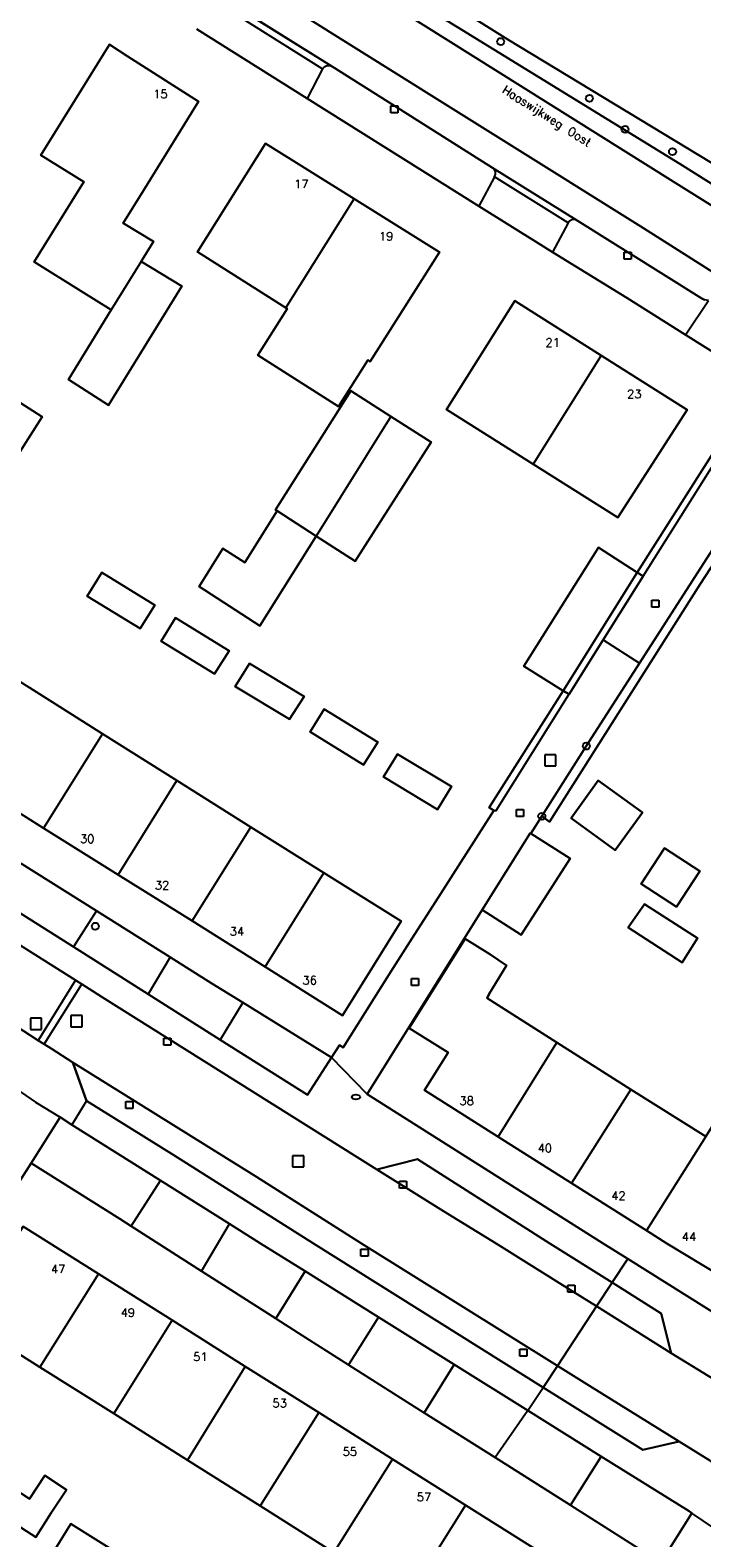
# Model space of a CAD drawing. Header units: metres. Extents: x 108000 to 109000, y 423000 to 423600.
# Tile 25 of 88: x 108258 to 108306, y 423279 to 423387. Entities that reach past the tile are written whole.
import ezdxf

# ---------------------------------------------------------------- set-up
doc = ezdxf.new("R2010")
doc.units = ezdxf.units.M
doc.header["$MEASUREMENT"] = 0
for name, color, linetype in [('brandkraan _ -put', 10, 'Continuous'), ('Erf', 10, 'Continuous'), ('groenvoorziening', 10, 'Continuous'), ('Huisnummers', 10, 'Continuous'), ('inspectie- _rioolput', 10, 'Continuous'), ('kolk', 10, 'Continuous'), ('oever_ slootkant', 10, 'Continuous'), ('Openbare_ruimtenaam', 10, 'Continuous'), ('Overkapping', 10, 'Continuous'), ('pand', 10, 'Continuous'), ('Parkeervlak', 10, 'Continuous'), ('rijbaan lokale weg', 10, 'Continuous'), ('vegetatieobject', 10, 'Continuous'), ('Voetpad', 10, 'Continuous'), ('waterloop_ sloot', 10, 'Continuous')]:
    doc.layers.add(name, color=color, linetype=linetype)
doc.styles.get("Standard").update_dxf_attribs({"font": 'txt.shx'})

msp = doc.modelspace()

# ---------------------------------------------------------------- linework, layer by layer
at = {"layer": 'brandkraan _ -put', "color": 5}
msp.add_ellipse((108281.189, 423310.443), major_axis=(0.3, 0), ratio=0.5833333, dxfattribs=at)
at = {"layer": 'Erf', "color": 52, "true_color": 0xd2d200}
for p, q in [((108282.795, 423294.745), (108280.667, 423291.344)), ((108280.667, 423291.344), (108286.068, 423287.93)), ((108296.497, 423281.338), (108302.957, 423277.254))]:
    msp.add_line(p, q, dxfattribs=at)
for points in [[(108150.132, 423393.246), (108181.468, 423373.637), (108246.301, 423332.941), (108246.792, 423333.716), (108249.478, 423332), (108252.205, 423330.288), (108257.373, 423327.042), (108262.667, 423323.717), (108267.923, 423320.416), (108270.906, 423318.543), (108273.126, 423317.166)], [(108309.939, 423361.5), (108304.712, 423364.781), (108300.521, 423367.411), (108295.218, 423370.676), (108294.187, 423371.311), (108289.958, 423373.96), (108277.702, 423381.637), (108269.821, 423386.573)], [(108263.73, 423366.553), (108261.569, 423367.902), (108258.231, 423369.975), (108261.776, 423375.684), (108258.692, 423377.599), (108263.588, 423385.481), (108264.914, 423384.633), (108269.958, 423381.409), (108266.026, 423375.078), (108264.58, 423372.749), (108266.744, 423371.439), (108265.868, 423370.014), (108268.763, 423368.24), (108263.53, 423359.759), (108260.665, 423361.593), (108263.73, 423366.553)], [(108276.181, 423366.697), (108269.884, 423370.687), (108274.733, 423378.422), (108281.064, 423374.47), (108287.148, 423370.673), (108282.21, 423362.878), (108282.044, 423362.983), (108279.948, 423359.675), (108274.175, 423363.331), (108276.271, 423366.64), (108276.181, 423366.697)], [(108293.832, 423355.557), (108287.642, 423359.447), (108292.52, 423367.212), (108298.689, 423363.309), (108304.816, 423359.433), (108299.878, 423351.757), (108293.832, 423355.557)], [(108254.652, 423361.567), (108258.801, 423358.934), (108256.169, 423354.813), (108252.051, 423357.386), (108254.652, 423361.567)], [(108283.681, 423358.956), (108286.55, 423357.119), (108281.138, 423348.638), (108278.343, 423350.437), (108274.334, 423344.04), (108269.995, 423346.832), (108271.699, 423349.553), (108273.254, 423348.552), (108275.558, 423352.229), (108275.438, 423352.306), (108280.82, 423360.787), (108283.681, 423358.956)], [(108273.126, 423317.166), (108279.435, 423313.251), (108280.006, 423314.141), (108280.272, 423313.967), (108283.541, 423319.15), (108285.369, 423322.026), (108286.695, 423324.096), (108291.035, 423330.871), (108290.692, 423331.086), (108295.971, 423339.41), (108293.165, 423341.155), (108298.488, 423349.607), (108301.263, 423347.832), (108308.468, 423359.183)], [(108265.782, 423343.851), (108261.997, 423346.159), (108263.047, 423347.842), (108266.838, 423345.515), (108265.782, 423343.851)], [(108268.321, 423344.603), (108272.144, 423342.243), (108271.087, 423340.606), (108267.284, 423342.933), (108268.321, 423344.603)], [(108253.712, 423332.866), (108248.299, 423336.284), (108252.528, 423343.003), (108257.912, 423339.604), (108263.11, 423336.321), (108268.393, 423333.007), (108273.686, 423329.689), (108278.902, 423326.43), (108284.425, 423322.979), (108282.457, 423319.831), (108280.22, 423316.252), (108274.701, 423319.723), (108269.501, 423322.995), (108264.217, 423326.287), (108258.901, 423329.596), (108253.712, 423332.866)], [(108273.596, 423341.351), (108277.49, 423338.986), (108276.457, 423337.367), (108272.563, 423339.71), (108273.596, 423341.351)], [(108278.931, 423338.103), (108282.748, 423335.749), (108281.734, 423334.134), (108277.918, 423336.478), (108278.931, 423338.103)], [(108283.149, 423333.271), (108284.15, 423334.894), (108288.007, 423332.573), (108287.019, 423330.931), (108283.149, 423333.271)], [(108275.459, 423294.647), (108270.176, 423298.02), (108265.148, 423301.231), (108264.339, 423301.747), (108258.004, 423305.715), (108245.263, 423285.799), (108245.381, 423285.709), (108224.376, 423252.567)], [(108289.014, 423281.34), (108294.253, 423278.044), (108299.67, 423274.636), (108295.504, 423267.972), (108290.123, 423271.359), (108284.834, 423274.689), (108279.614, 423277.975), (108274.349, 423281.289), (108269.158, 423284.557), (108263.902, 423287.866), (108258.627, 423291.186), (108253.197, 423294.604), (108257.435, 423301.208), (108262.819, 423297.821), (108268.06, 423294.523), (108273.291, 423291.232), (108278.532, 423287.935), (108283.804, 423284.618), (108289.014, 423281.34)], [(108282.795, 423294.745), (108277.559, 423298.015), (108275.459, 423294.647)], [(108275.459, 423294.647), (108277.062, 423293.623), (108280.667, 423291.344)], [(108286.068, 423287.93), (108288.199, 423291.371), (108282.795, 423294.745)], [(108296.497, 423281.338), (108291.123, 423284.735), (108286.068, 423287.93)], [(108302.957, 423277.254), (108305.159, 423280.769), (108305.164, 423280.778), (108304.963, 423280.903), (108298.7, 423284.814), (108296.497, 423281.338)], [(108258.992, 423283.459), (108260.533, 423282.43), (108259.448, 423280.792), (108258.332, 423279.064), (108254.513, 423281.499), (108255.6, 423283.267), (108257.896, 423281.79), (108258.992, 423283.459)], [(108263.645, 423275.764), (108259.72, 423278.199), (108260.84, 423280.006), (108264.778, 423277.53), (108263.645, 423275.764)]]:
    msp.add_lwpolyline(points, dxfattribs=at)
at = {"layer": 'groenvoorziening', "color": 3}
for p, q in [((108262.667, 423323.717), (108257.373, 423327.042)), ((108255.798, 423324.448), (108261.039, 423321.136)), ((108262.667, 423323.717), (108261.039, 423321.136)), ((108267.923, 423320.416), (108262.667, 423323.717)), ((108261.039, 423321.136), (108266.35, 423317.78)), ((108267.923, 423320.416), (108266.35, 423317.78)), ((108266.35, 423317.78), (108271.506, 423314.522)), ((108273.126, 423317.166), (108271.506, 423314.522)), ((108265.148, 423301.231), (108267.242, 423304.49)), ((108272.173, 423301.388), (108267.242, 423304.49)), ((108265.148, 423301.231), (108270.176, 423298.02)), ((108270.176, 423298.02), (108272.173, 423301.388)), ((108293.462, 423288.085), (108291.123, 423284.735))]:
    msp.add_line(p, q, dxfattribs=at)
for points in [[(108256.841, 423408.163), (108256.774, 423408.059), (108256.072, 423407.088), (108187.872, 423449.75), (108187.521, 423450.046), (108187.06, 423449.374), (108186.998, 423449.215), (108186.992, 423449.045), (108187.042, 423448.882), (108187.209, 423448.69), (108228.67, 423422.769), (108303.816, 423375.722), (108317.478, 423367.185)], [(108417.703, 423308.752), (108415.562, 423308.317), (108381.606, 423328.005), (108359.549, 423342.097), (108345.937, 423350.692), (108324.755, 423364.147), (108304.298, 423376.979), (108283.259, 423389.924), (108270.586, 423397.911), (108262.008, 423403.317), (108262.607, 423404.307)], [(108311.582, 423355.942), (108313.614, 423359.203), (108312.965, 423359.609), (108312.668, 423359.129), (108311.038, 423356.309), (108301.434, 423341.379), (108297.625, 423335.457), (108294.453, 423330.454), (108294.998, 423330.05), (108305.742, 423346.998), (108311.582, 423355.942)], [(108298.834, 423343.039), (108301.684, 423347.567), (108301.263, 423347.832), (108295.971, 423339.41), (108296.394, 423339.165), (108298.834, 423343.039)], [(108273.126, 423317.166), (108270.906, 423318.543), (108267.923, 423320.416)], [(108271.506, 423314.522), (108277.726, 423310.591), (108279.435, 423313.251), (108273.126, 423317.166)], [(108267.242, 423304.49), (108260.921, 423308.467), (108260.082, 423308.995), (108258.004, 423305.715), (108264.339, 423301.747), (108265.148, 423301.231)], [(108270.176, 423298.02), (108275.459, 423294.647), (108277.559, 423298.015), (108274.379, 423300), (108272.173, 423301.388)], [(108293.462, 423288.085), (108288.199, 423291.371), (108286.068, 423287.93), (108291.123, 423284.735)], [(108291.123, 423284.735), (108296.497, 423281.338), (108298.7, 423284.814), (108293.462, 423288.085)]]:
    msp.add_lwpolyline(points, dxfattribs=at)
at = {"layer": 'inspectie- _rioolput', "color": 30}
for p, q in [((108295.464, 423334.845), (108294.664, 423334.845)), ((108294.664, 423334.845), (108294.664, 423334.045)), ((108294.664, 423334.045), (108295.464, 423334.045)), ((108295.464, 423334.045), (108295.464, 423334.845)), ((108258.757, 423316.059), (108257.957, 423316.059)), ((108257.957, 423316.059), (108257.957, 423315.259)), ((108258.757, 423315.259), (108258.757, 423316.059)), ((108261.644, 423316.25), (108260.844, 423316.25)), ((108260.844, 423316.25), (108260.844, 423315.45)), ((108261.644, 423315.45), (108261.644, 423316.25)), ((108257.957, 423315.259), (108258.757, 423315.259)), ((108260.844, 423315.45), (108261.644, 423315.45)), ((108277.462, 423306.253), (108276.662, 423306.253)), ((108276.662, 423306.253), (108276.662, 423305.453)), ((108277.462, 423305.453), (108277.462, 423306.253)), ((108276.662, 423305.453), (108277.462, 423305.453))]:
    msp.add_line(p, q, dxfattribs=at)
at = {"layer": 'kolk', "color": 30, "true_color": 0xf07a00}
for p, q in [((108283.688, 423380.609), (108283.688, 423381.109)), ((108283.688, 423381.109), (108284.188, 423381.109)), ((108284.188, 423380.609), (108283.688, 423380.609)), ((108284.188, 423381.109), (108284.188, 423380.609)), ((108300.34, 423370.184), (108300.34, 423370.684)), ((108300.34, 423370.684), (108300.84, 423370.684)), ((108300.84, 423370.684), (108300.84, 423370.184)), ((108300.84, 423370.184), (108300.34, 423370.184)), ((108302.301, 423345.374), (108302.301, 423345.874)), ((108302.301, 423345.874), (108302.801, 423345.874)), ((108302.801, 423345.874), (108302.801, 423345.374)), ((108302.801, 423345.374), (108302.301, 423345.374)), ((108292.646, 423330.435), (108292.646, 423330.935)), ((108292.646, 423330.935), (108293.146, 423330.935)), ((108293.146, 423330.935), (108293.146, 423330.435)), ((108293.146, 423330.435), (108292.646, 423330.435)), ((108285.15, 423318.399), (108285.15, 423318.899)), ((108285.15, 423318.899), (108285.65, 423318.899)), ((108285.65, 423318.899), (108285.65, 423318.399)), ((108285.65, 423318.399), (108285.15, 423318.399)), ((108267.486, 423314.137), (108267.486, 423314.637)), ((108267.486, 423314.637), (108267.986, 423314.637)), ((108267.986, 423314.637), (108267.986, 423314.137)), ((108267.986, 423314.137), (108267.486, 423314.137)), ((108264.769, 423309.61), (108264.769, 423310.11)), ((108264.769, 423310.11), (108265.269, 423310.11)), ((108265.269, 423309.61), (108264.769, 423309.61)), ((108265.269, 423310.11), (108265.269, 423309.61)), ((108284.297, 423303.951), (108284.297, 423304.451)), ((108284.297, 423304.451), (108284.797, 423304.451)), ((108284.797, 423303.951), (108284.297, 423303.951)), ((108284.797, 423304.451), (108284.797, 423303.951)), ((108281.548, 423299.084), (108281.548, 423299.584)), ((108281.548, 423299.584), (108282.048, 423299.584)), ((108282.048, 423299.584), (108282.048, 423299.084)), ((108282.048, 423299.084), (108281.548, 423299.084)), ((108296.314, 423296.522), (108296.314, 423297.022)), ((108296.314, 423297.022), (108296.814, 423297.022)), ((108296.814, 423296.522), (108296.314, 423296.522)), ((108296.814, 423297.022), (108296.814, 423296.522)), ((108292.884, 423291.963), (108292.884, 423292.463)), ((108292.884, 423292.463), (108293.384, 423292.463)), ((108293.384, 423292.463), (108293.384, 423291.963)), ((108293.384, 423291.963), (108292.884, 423291.963))]:
    msp.add_line(p, q, dxfattribs=at)
at = {"layer": 'oever_ slootkant', "color": 92, "true_color": 0x00c300}
for points in [[(108414.616, 423309.191), (108379.73, 423330.929), (108352.026, 423348.378), (108320.197, 423368.8), (108292.036, 423385.83), (108271.148, 423398.902)], [(108270.586, 423397.911), (108283.259, 423389.924), (108304.298, 423376.979), (108324.755, 423364.147), (108345.937, 423350.692), (108359.549, 423342.097), (108381.606, 423328.005), (108415.562, 423308.317)]]:
    msp.add_lwpolyline(points, dxfattribs=at)
at = {"layer": 'Overkapping', "color": 12, "true_color": 0xe10000}
for points in [[(108311.582, 423355.942), (108305.742, 423346.998), (108294.998, 423330.05), (108294.453, 423330.454), (108293.671, 423329.22), (108296.467, 423327.44), (108292.978, 423322.004), (108290.202, 423323.779), (108281.983, 423310.639), (108298.84, 423300), (108300.594, 423298.901), (108360.754, 423261.211)], [(108271.699, 423349.553), (108269.995, 423346.832), (108274.334, 423344.04), (108278.343, 423350.437), (108275.558, 423352.229), (108273.254, 423348.552), (108271.699, 423349.553)], [(108301.632, 423330.724), (108299.696, 423328.036), (108296.536, 423330.313), (108298.471, 423333), (108301.632, 423330.724)], [(108304.062, 423323.998), (108301.542, 423325.646), (108303.203, 423328.186), (108305.723, 423326.538), (108304.062, 423323.998)], [(108301.779, 423324.187), (108305.57, 423321.761), (108304.476, 423320.029), (108300.625, 423322.514), (108301.779, 423324.187)], [(108295.531, 423314.319), (108300.813, 423310.98), (108306.159, 423307.62), (108307.899, 423310.4), (108310.685, 423308.709), (108313.132, 423307.201), (108308.639, 423300), (108307.281, 423297.649), (108303.383, 423300), (108301.925, 423300.919), (108296.577, 423304.292), (108291.341, 423307.599), (108286.089, 423310.925), (108287.769, 423313.613), (108284.996, 423315.346), (108288.981, 423321.723), (108290.754, 423320.616), (108291.94, 423319.815), (108290.684, 423317.806), (108290.541, 423317.483), (108295.531, 423314.319)]]:
    msp.add_lwpolyline(points, dxfattribs=at)
at = {"layer": 'pand', "color": 1}
for p, q in [((108276.181, 423366.697), (108281.064, 423374.47)), ((108265.868, 423370.014), (108263.73, 423366.553)), ((108298.689, 423363.309), (108293.832, 423355.557)), ((108283.681, 423358.956), (108278.343, 423350.437)), ((108263.11, 423336.321), (108257.912, 423339.604)), ((108263.11, 423336.321), (108258.901, 423329.596)), ((108268.393, 423333.007), (108263.11, 423336.321)), ((108253.712, 423332.866), (108258.901, 423329.596)), ((108264.217, 423326.287), (108268.393, 423333.007)), ((108273.686, 423329.689), (108268.393, 423333.007)), ((108269.501, 423322.995), (108273.686, 423329.689)), ((108278.902, 423326.43), (108273.686, 423329.689)), ((108258.901, 423329.596), (108264.217, 423326.287)), ((108274.701, 423319.723), (108278.902, 423326.43)), ((108264.217, 423326.287), (108269.501, 423322.995)), ((108269.501, 423322.995), (108274.701, 423319.723)), ((108291.341, 423307.599), (108295.531, 423314.319)), ((108300.813, 423310.98), (108295.531, 423314.319)), ((108300.813, 423310.98), (108296.577, 423304.292)), ((108306.159, 423307.62), (108300.813, 423310.98)), ((108291.341, 423307.599), (108296.577, 423304.292)), ((108306.159, 423307.62), (108301.925, 423300.919)), ((108296.577, 423304.292), (108301.925, 423300.919)), ((108262.819, 423297.821), (108258.627, 423291.186)), ((108268.06, 423294.523), (108262.819, 423297.821)), ((108268.06, 423294.523), (108263.902, 423287.866)), ((108273.291, 423291.232), (108268.06, 423294.523)), ((108258.627, 423291.186), (108263.902, 423287.866)), ((108273.291, 423291.232), (108269.158, 423284.557)), ((108278.532, 423287.935), (108273.291, 423291.232)), ((108263.902, 423287.866), (108269.158, 423284.557)), ((108278.532, 423287.935), (108274.349, 423281.289)), ((108283.804, 423284.618), (108278.532, 423287.935)), ((108269.158, 423284.557), (108274.349, 423281.289)), ((108283.804, 423284.618), (108279.614, 423277.975)), ((108289.014, 423281.34), (108283.804, 423284.618)), ((108274.349, 423281.289), (108279.614, 423277.975)), ((108289.014, 423281.34), (108284.834, 423274.689)), ((108294.253, 423278.044), (108289.014, 423281.34))]:
    msp.add_line(p, q, dxfattribs=at)
for points in [[(108265.868, 423370.014), (108266.744, 423371.439), (108264.58, 423372.749), (108266.026, 423375.078), (108269.958, 423381.409), (108264.914, 423384.633), (108263.588, 423385.481), (108258.692, 423377.599), (108261.776, 423375.684), (108258.231, 423369.975), (108261.569, 423367.902), (108263.73, 423366.553)], [(108281.064, 423374.47), (108274.733, 423378.422), (108269.884, 423370.687), (108276.181, 423366.697)], [(108276.181, 423366.697), (108276.271, 423366.64), (108274.175, 423363.331), (108279.948, 423359.675), (108282.044, 423362.983), (108282.21, 423362.878), (108287.148, 423370.673), (108281.064, 423374.47)], [(108263.73, 423366.553), (108260.665, 423361.593), (108263.53, 423359.759), (108268.763, 423368.24), (108265.868, 423370.014)], [(108298.689, 423363.309), (108292.52, 423367.212), (108287.642, 423359.447), (108293.832, 423355.557)], [(108293.832, 423355.557), (108299.878, 423351.757), (108304.816, 423359.433), (108298.689, 423363.309)], [(108256.169, 423354.813), (108258.801, 423358.934), (108254.652, 423361.567), (108252.051, 423357.386), (108256.169, 423354.813)], [(108283.681, 423358.956), (108280.82, 423360.787), (108275.438, 423352.306), (108275.558, 423352.229), (108278.343, 423350.437)], [(108278.343, 423350.437), (108281.138, 423348.638), (108286.55, 423357.119), (108283.681, 423358.956)], [(108301.263, 423347.832), (108298.488, 423349.607), (108293.165, 423341.155), (108295.971, 423339.41), (108301.263, 423347.832)], [(108263.047, 423347.842), (108261.997, 423346.159), (108265.782, 423343.851), (108266.838, 423345.515), (108263.047, 423347.842)], [(108271.087, 423340.606), (108272.144, 423342.243), (108268.321, 423344.603), (108267.284, 423342.933), (108271.087, 423340.606)], [(108276.457, 423337.367), (108277.49, 423338.986), (108273.596, 423341.351), (108272.563, 423339.71), (108276.457, 423337.367)], [(108281.734, 423334.134), (108282.748, 423335.749), (108278.931, 423338.103), (108277.918, 423336.478), (108281.734, 423334.134)], [(108288.007, 423332.573), (108284.15, 423334.894), (108283.149, 423333.271), (108287.019, 423330.931), (108288.007, 423332.573)], [(108296.536, 423330.313), (108299.696, 423328.036), (108301.632, 423330.724), (108298.471, 423333), (108296.536, 423330.313)], [(108293.671, 423329.22), (108293.632, 423329.244), (108290.202, 423323.779), (108292.978, 423322.004), (108296.467, 423327.44), (108293.671, 423329.22)], [(108304.062, 423323.998), (108305.723, 423326.538), (108303.203, 423328.186), (108301.542, 423325.646), (108304.062, 423323.998)], [(108274.701, 423319.723), (108280.22, 423316.252), (108282.457, 423319.831), (108284.425, 423322.979), (108278.902, 423326.43)], [(108304.476, 423320.029), (108305.57, 423321.761), (108301.779, 423324.187), (108300.625, 423322.514), (108304.476, 423320.029)], [(108295.531, 423314.319), (108290.541, 423317.483), (108290.684, 423317.806), (108291.94, 423319.815), (108290.754, 423320.616), (108288.981, 423321.723), (108284.996, 423315.346), (108287.769, 423313.613), (108286.089, 423310.925), (108291.341, 423307.599)], [(108301.925, 423300.919), (108303.383, 423300), (108307.281, 423297.649), (108308.639, 423300), (108313.132, 423307.201), (108310.685, 423308.709), (108307.899, 423310.4), (108306.159, 423307.62)], [(108262.819, 423297.821), (108257.435, 423301.208), (108253.197, 423294.604), (108258.627, 423291.186)], [(108257.896, 423281.79), (108255.6, 423283.267), (108254.513, 423281.499), (108258.332, 423279.064), (108259.448, 423280.792), (108260.533, 423282.43), (108258.992, 423283.459), (108257.896, 423281.79)], [(108260.84, 423280.006), (108259.72, 423278.199), (108263.645, 423275.764), (108264.778, 423277.53), (108260.84, 423280.006)]]:
    msp.add_lwpolyline(points, dxfattribs=at)
at = {"layer": 'Parkeervlak', "color": 255}
for p, q in [((108299.476, 423297.205), (108298.364, 423295.519)), ((108295.566, 423291.275), (108294.551, 423289.737))]:
    msp.add_line(p, q, dxfattribs=at)
for points in [[(108309.321, 423367.568), (108301.698, 423372.385), (108280.627, 423385.553), (108186.901, 423444.186)], [(108270.841, 423389.317), (108279.499, 423383.909), (108283.938, 423381.109), (108290.926, 423376.697), (108296.984, 423372.94), (108299.705, 423371.229), (108300.59, 423370.684), (108305.869, 423367.369), (108306.065, 423367.275)], [(108295.566, 423291.275), (108281.595, 423300), (108274.09, 423304.738), (108260.988, 423312.9), (108261.952, 423310.165), (108268.19, 423306.29), (108278.164, 423300), (108294.551, 423289.737)], [(108299.476, 423297.205), (108295.032, 423300), (108285.574, 423306.009), (108282.69, 423305.281), (108287.435, 423302.294), (108291.189, 423300), (108296.675, 423296.58), (108298.364, 423295.519)], [(108298.364, 423295.519), (108303.691, 423292.171), (108302.972, 423295.006), (108299.476, 423297.205)], [(108294.551, 423289.737), (108301.667, 423285.28), (108304.262, 423285.883), (108297.866, 423289.839), (108295.566, 423291.275)]]:
    msp.add_lwpolyline(points, dxfattribs=at)
at = {"layer": 'rijbaan lokale weg', "color": 255}
for p, q in [((108261.18, 423318.77), (108250.832, 423325.27)), ((108261.18, 423318.77), (108258.519, 423314.48)), ((108258.941, 423314.21), (108261.621, 423318.493)), ((108261.621, 423318.493), (108261.18, 423318.77)), ((108258.519, 423314.48), (108258.941, 423314.21)), ((108298.364, 423295.519), (108295.566, 423291.275))]:
    msp.add_line(p, q, dxfattribs=at)
for points in [[(108179.586, 423443.102), (108180.127, 423443.583), (108180.471, 423443.827), (108180.717, 423444.002), (108181.35, 423444.353), (108182.018, 423444.632), (108182.445, 423444.779), (108183.088, 423444.931), (108183.745, 423445.003), (108184.406, 423444.996), (108185.061, 423444.909), (108185.701, 423444.744), (108186.316, 423444.502), (108186.901, 423444.186), (108280.627, 423385.553), (108301.698, 423372.385), (108309.321, 423367.568), (108312.872, 423365.346), (108315.585, 423363.636)], [(108317.478, 423367.185), (108303.816, 423375.722), (108228.67, 423422.769)], [(108298.364, 423295.519), (108296.675, 423296.58), (108291.189, 423300), (108287.435, 423302.294), (108282.69, 423305.281), (108267.736, 423314.637), (108263.261, 423317.437), (108261.888, 423318.325), (108261.621, 423318.493)], [(108253.647, 423313.872), (108255.348, 423316.509), (108258.519, 423314.48)], [(108258.941, 423314.21), (108259.442, 423313.889), (108260.988, 423312.9), (108274.09, 423304.738), (108281.595, 423300), (108295.566, 423291.275)], [(108368.644, 423251.295), (108358.985, 423257.339), (108351.358, 423262.103), (108351.358, 423262.395), (108308.962, 423288.939), (108303.691, 423292.171), (108298.364, 423295.519)], [(108295.566, 423291.275), (108297.866, 423289.839), (108304.262, 423285.883), (108306.44, 423284.524)]]:
    msp.add_lwpolyline(points, dxfattribs=at)
at = {"layer": 'vegetatieobject', "color": 3}
for centre in [(108291.523, 423385.689), (108297.846, 423381.635), (108300.393, 423379.434), (108303.782, 423377.84), (108297.625, 423335.457), (108294.453, 423330.454), (108262.585, 423322.616)]:
    msp.add_circle(centre, 0.25, dxfattribs=at)
at = {"layer": 'Voetpad', "color": 255}
for p, q in [((108279.499, 423383.909), (108270.841, 423389.317)), ((108270.989, 423388.642), (108278.81, 423383.734)), ((108269.821, 423386.573), (108277.702, 423381.637)), ((108278.81, 423383.734), (108277.702, 423381.637)), ((108277.702, 423381.637), (108289.958, 423373.96)), ((108291.072, 423376.049), (108289.958, 423373.96)), ((108296.984, 423372.94), (108290.926, 423376.697)), ((108296.322, 423372.765), (108291.072, 423376.049)), ((108296.322, 423372.765), (108295.218, 423370.676)), ((108304.712, 423364.781), (108306.338, 423367.221)), ((108301.684, 423347.567), (108308.831, 423358.917)), ((108301.684, 423347.567), (108298.834, 423343.039)), ((108298.834, 423343.039), (108296.394, 423339.165)), ((108298.834, 423343.039), (108301.434, 423341.379)), ((108281.983, 423310.639), (108279.435, 423313.251)), ((108261.952, 423310.165), (108260.921, 423308.467)), ((108260.082, 423308.995), (108260.921, 423308.467)), ((108299.476, 423297.205), (108300.594, 423298.901)), ((108293.462, 423288.085), (108294.551, 423289.737)), ((108308.557, 423278.451), (108305.159, 423280.769))]:
    msp.add_line(p, q, dxfattribs=at)
for points in [[(108279.435, 423313.251), (108277.726, 423310.591), (108271.506, 423314.522), (108266.35, 423317.78), (108261.039, 423321.136), (108255.798, 423324.448), (108250.649, 423327.702), (108245.524, 423330.941), (108246.677, 423332.703), (108246.301, 423332.941), (108181.468, 423373.637), (108150.132, 423393.246)], [(108279.499, 423383.909), (108279.306, 423383.969), (108279.103, 423383.951), (108278.921, 423383.856), (108278.81, 423383.734)], [(108290.926, 423376.697), (108283.938, 423381.109), (108279.499, 423383.909)], [(108170.824, 423377.79), (108201.086, 423358.861), (108202.051, 423355.858), (108207.184, 423352.664), (108210.486, 423353.065), (108237.376, 423336.117), (108238.699, 423332.877), (108244.107, 423329.452), (108244.934, 423328.938), (108250.07, 423325.749), (108250.398, 423325.543), (108250.832, 423325.27), (108261.18, 423318.77), (108261.621, 423318.493), (108261.888, 423318.325), (108263.261, 423317.437), (108267.736, 423314.637), (108282.69, 423305.281), (108285.574, 423306.009), (108295.032, 423300), (108299.476, 423297.205)], [(108291.072, 423376.049), (108291.146, 423376.224), (108291.142, 423376.413), (108291.06, 423376.583), (108290.926, 423376.697)], [(108289.958, 423373.96), (108294.187, 423371.311), (108295.218, 423370.676)], [(108296.984, 423372.94), (108296.797, 423373.001), (108296.6, 423372.982), (108296.427, 423372.889), (108296.322, 423372.765)], [(108306.338, 423367.221), (108306.065, 423367.275), (108305.869, 423367.369), (108300.59, 423370.684), (108299.705, 423371.229), (108296.984, 423372.94)], [(108295.218, 423370.676), (108300.521, 423367.411), (108304.712, 423364.781)], [(108304.712, 423364.781), (108309.939, 423361.5), (108310.404, 423361.208)], [(108308.831, 423358.917), (108308.468, 423359.183), (108301.263, 423347.832), (108301.684, 423347.567)], [(108301.434, 423341.379), (108311.038, 423356.309), (108312.668, 423359.129), (108312.965, 423359.609)], [(108281.983, 423310.639), (108290.202, 423323.779), (108293.632, 423329.244), (108293.671, 423329.22), (108294.453, 423330.454), (108297.625, 423335.457), (108301.434, 423341.379)], [(108296.394, 423339.165), (108295.971, 423339.41), (108290.692, 423331.086), (108291.035, 423330.871)], [(108291.035, 423330.871), (108291.192, 423330.873), (108296.376, 423339.136), (108296.394, 423339.165)], [(108291.035, 423330.871), (108286.695, 423324.096), (108285.369, 423322.026), (108283.541, 423319.15), (108280.272, 423313.967), (108280.006, 423314.141), (108279.435, 423313.251)], [(108261.952, 423310.165), (108260.988, 423312.9), (108259.442, 423313.889), (108258.941, 423314.21), (108258.519, 423314.48), (108255.348, 423316.509), (108253.647, 423313.872), (108253.371, 423313.482)], [(108253.371, 423313.482), (108258.33, 423310.077), (108260.082, 423308.995)], [(108300.594, 423298.901), (108298.84, 423300), (108281.983, 423310.639)], [(108294.551, 423289.737), (108278.164, 423300), (108268.19, 423306.29), (108261.952, 423310.165)], [(108220.511, 423260.493), (108222.913, 423250.584), (108224.773, 423251.038), (108224.376, 423252.567), (108245.381, 423285.709), (108245.263, 423285.799), (108258.004, 423305.715), (108260.082, 423308.995)], [(108260.921, 423308.467), (108267.242, 423304.49), (108272.173, 423301.388), (108274.379, 423300), (108277.559, 423298.015), (108282.795, 423294.745), (108288.199, 423291.371), (108293.462, 423288.085)], [(108445.577, 423207.684), (108439.585, 423211.446), (108415.259, 423226.718), (108403.19, 423234.285), (108403.094, 423234.177), (108397.587, 423237.696), (108397.665, 423237.809), (108392.897, 423240.791), (108391.809, 423239.094), (108386.241, 423242.594), (108381.013, 423245.88), (108375.758, 423249.184), (108370.63, 423252.408), (108369.063, 423253.393), (108365.285, 423255.754), (108364.937, 423255.972), (108359.551, 423259.401), (108360.754, 423261.211), (108300.594, 423298.901)], [(108299.476, 423297.205), (108302.972, 423295.006), (108303.691, 423292.171), (108308.962, 423288.939), (108311.972, 423289.419), (108337.404, 423273.505), (108350.372, 423265.381), (108351.358, 423262.395), (108351.358, 423262.103)], [(108309.377, 423280.306), (108309.104, 423281.259), (108308.683, 423282.155), (108308.266, 423282.787), (108307.63, 423283.502), (108306.835, 423284.122), (108306.44, 423284.524), (108304.262, 423285.883), (108301.667, 423285.28), (108294.551, 423289.737)], [(108293.462, 423288.085), (108298.7, 423284.814), (108304.963, 423280.903), (108305.164, 423280.778), (108305.159, 423280.769)], [(108305.159, 423280.769), (108302.957, 423277.254), (108300.876, 423273.933), (108300.736, 423274.021), (108298.527, 423270.483), (108298.41, 423270.573), (108296.644, 423267.564), (108293.112, 423261.937)]]:
    msp.add_lwpolyline(points, dxfattribs=at)
at = {"layer": 'waterloop_ sloot', "color": 5}
msp.add_lwpolyline([(108271.148, 423398.902), (108292.036, 423385.83), (108320.197, 423368.8), (108352.026, 423348.378), (108379.73, 423330.929), (108414.616, 423309.191)], dxfattribs=at)

# ---------------------------------------------------------------- texts
at = {"layer": 'Huisnummers', "color": 255}
for s, p in [('15', (108266.717, 423381.652)), ('17', (108276.772, 423375.235)), ('19', (108282.833, 423371.507)), ('21', (108294.716, 423363.932)), ('23', (108300.538, 423360.263)), ('30', (108261.495, 423328.547)), ('32', (108266.84, 423325.232)), ('34', (108272.181, 423321.951)), ('36', (108277.374, 423318.459)), ('38', (108288.579, 423309.868)), ('40', (108294.156, 423306.499)), ('42', (108299.409, 423303.097)), ('44', (108304.443, 423300.178)), ('47', (108259.422, 423297.87)), ('49', (108264.397, 423294.772)), ('51', (108269.573, 423291.62)), ('53', (108275.233, 423288.314)), ('55', (108280.235, 423284.861)), ('57', (108285.53, 423281.619))]:
    msp.add_text(s, height=0.6, dxfattribs=at).set_placement(p)
at = {"layer": 'Openbare_ruimtenaam', "color": 255}
msp.add_text('Haaswijkweg Oost', height=0.6, rotation=327.6, dxfattribs=at).set_placement((108291.566, 423382.094))

doc.saveas('drawing.dxf')
